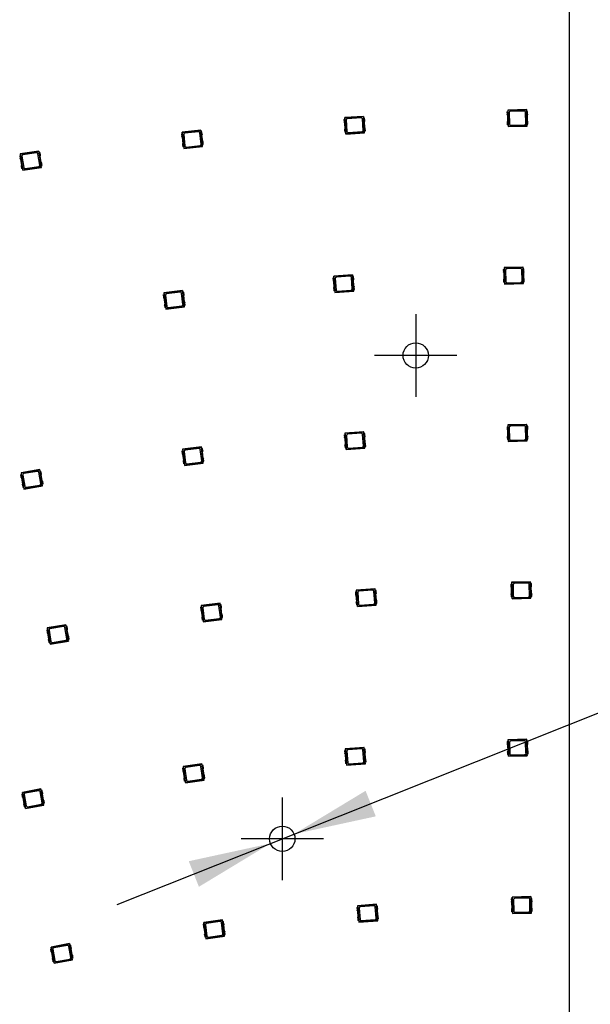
# Model space of a CAD drawing. Header units: millimetres. Extents: x 7 to 819, y 15 to 587.
# Tile 47 of 59: x 418 to 467, y 413 to 496. Entities that reach past the tile are written whole.
import ezdxf
from ezdxf.enums import TextEntityAlignment as Align
from ezdxf.lldxf.tags import DXFTag

# ---------------------------------------------------------------- set-up
doc = ezdxf.new("R2010")
doc.units = ezdxf.units.MM
doc.layers.add('Default', color=7, linetype='Continuous')
doc.layers.add('RDLED_1-4_802MM_', color=7, linetype='Continuous')
doc.styles.add('SEACAD_Arial', font='arial.ttf')
doc.styles.add('SEACAD_Solid_Edge_ANSI1_Symbols', font='semeca1.ttf')
tags = doc.linetypes.add('CENTER2', pattern=[28.575, 19.05, -3.175, 3.175, -3.175]).pattern_tags.tags
tags[10:11] = [DXFTag(74, 4), DXFTag(75, 0), DXFTag(340, '0'), DXFTag(46, 0.0), DXFTag(50, 0.0), DXFTag(44, 0.0), DXFTag(45, 0.0)]
tags[8:9] = [DXFTag(74, 4), DXFTag(75, 0), DXFTag(340, '0'), DXFTag(46, 0.0), DXFTag(50, 0.0), DXFTag(44, 0.0), DXFTag(45, 0.0)]
tags[6:7] = [DXFTag(74, 4), DXFTag(75, 0), DXFTag(340, '0'), DXFTag(46, 0.0), DXFTag(50, 0.0), DXFTag(44, 0.0), DXFTag(45, 0.0)]
tags[4:5] = [DXFTag(74, 4), DXFTag(75, 0), DXFTag(340, '0'), DXFTag(46, 0.0), DXFTag(50, 0.0), DXFTag(44, 0.0), DXFTag(45, 0.0)]
doc.dimstyles.new('ISO', dxfattribs={"dimtxt": 7, "dimasz": 7, "dimexe": 3.5, "dimexo": 0, "dimgap": 1.75, "dimtad": 1, "dimlfac": 2, "dimtxsty": 'SEACAD_Arial', "dimblk1": '_SE_FILLED', "dimblk2": '_SE_FILLED', "dimsah": 1, "dimcen": 3.5, "dimadec": 0, "dimazin": 0, "dimtfac": 0.5, "dimtdec": 3, "dimtmove": 1, "dimatfit": 3, "dimfxl": 1, "dimtolj": 1, "dimarcsym": 0})

# ---------------------------------------------------------------- blocks, each defined once
blk = doc.blocks.new('SEANNOT_GROUP50')
at = {"layer": 'Default', "color": 7, "linetype": 'CENTER2'}
for p, q in [((440.559, 430.065), (440.559, 423.065)), ((444.059, 426.565), (437.059, 426.565))]:
    blk.add_line(p, q, dxfattribs=at)
blk = doc.blocks.new('SEANNOT_GROUP51')
at = {"layer": 'Default', "color": 7, "linetype": 'CENTER2'}
for p, q in [((451.879, 471.066), (451.879, 464.066)), ((455.379, 467.566), (448.379, 467.566))]:
    blk.add_line(p, q, dxfattribs=at)
blk = doc.blocks.new('SE')
at = {"layer": 'RDLED_1-4_802MM_', "color": 7, "linetype": 'Continuous'}
for p, q in [((464.918, 377.69), (464.924, 544.705)), ((447.455, 487.846), (445.858, 487.741)), ((445.876, 487.725), (447.439, 487.828)), ((447.455, 487.846), (447.439, 487.828)), ((447.439, 487.828), (447.518, 486.622)), ((447.465, 487.691), (447.455, 487.846)), ((459.624, 488.224), (459.706, 488.226)), ((459.624, 488.224), (459.629, 488.015)), ((459.655, 487.95), (459.667, 487.409)), ((461.295, 488.415), (459.696, 488.38)), ((459.713, 488.364), (459.696, 488.38)), ((459.696, 488.38), (459.699, 488.225)), ((459.706, 488.226), (459.729, 487.136)), ((459.713, 488.364), (461.279, 488.398)), ((459.743, 486.998), (459.713, 488.364)), ((459.813, 488.17), (459.834, 487.196)), ((461.085, 488.298), (459.911, 488.273)), ((461.209, 487.226), (461.188, 488.2)), ((461.295, 488.415), (461.279, 488.398)), ((461.279, 488.398), (461.305, 487.19)), ((461.374, 488.262), (461.292, 488.26)), ((461.316, 487.171), (461.292, 488.26)), ((461.299, 488.26), (461.295, 488.415)), ((461.366, 487.446), (461.355, 487.987)), ((461.378, 488.054), (461.374, 488.262)), ((445.793, 487.582), (445.875, 487.587)), ((445.793, 487.582), (445.807, 487.374)), ((445.836, 487.309), (445.872, 486.77)), ((445.876, 487.725), (445.858, 487.741)), ((445.858, 487.741), (445.868, 487.587)), ((445.875, 487.587), (445.946, 486.499)), ((445.965, 486.362), (445.876, 487.725)), ((445.984, 487.537), (446.048, 486.564)), ((447.25, 487.72), (446.077, 487.643)), ((447.42, 486.654), (447.356, 487.627)), ((447.54, 487.696), (447.458, 487.691)), ((447.529, 486.603), (447.458, 487.691)), ((447.568, 486.881), (447.533, 487.42)), ((447.553, 487.488), (447.54, 487.696)), ((459.643, 487.343), (459.648, 487.134)), ((459.729, 487.136), (459.648, 487.134)), ((459.723, 487.136), (459.726, 486.981)), ((459.726, 486.981), (461.326, 487.016)), ((459.743, 486.998), (459.726, 486.981)), ((461.151, 487.029), (459.743, 486.998)), ((459.936, 487.098), (461.111, 487.124)), ((461.305, 487.19), (461.151, 487.029)), ((461.173, 487.024), (461.151, 487.029)), ((461.311, 487.168), (461.173, 487.024)), ((461.173, 487.024), (461.314, 487.027)), ((461.305, 487.19), (461.311, 487.168)), ((461.314, 487.027), (461.311, 487.168)), ((461.314, 487.027), (461.326, 487.016)), ((461.316, 487.171), (461.397, 487.172)), ((461.326, 487.016), (461.323, 487.171)), ((461.397, 487.172), (461.393, 487.381)), ((432.004, 486.337), (432.085, 486.346)), ((432.004, 486.337), (432.027, 486.129)), ((433.652, 486.673), (432.062, 486.499)), ((432.08, 486.484), (432.062, 486.499)), ((432.062, 486.499), (432.078, 486.345)), ((432.08, 486.484), (433.637, 486.654)), ((432.229, 485.126), (432.08, 486.484)), ((432.085, 486.346), (432.204, 485.262)), ((432.196, 486.3), (432.303, 485.331)), ((433.453, 486.538), (432.285, 486.41)), ((433.669, 485.48), (433.563, 486.45)), ((433.652, 486.673), (433.637, 486.654)), ((433.637, 486.654), (433.768, 485.453)), ((433.669, 486.519), (433.652, 486.673)), ((433.743, 486.527), (433.662, 486.518)), ((433.781, 485.435), (433.662, 486.518)), ((433.766, 486.32), (433.743, 486.527)), ((433.807, 485.714), (433.748, 486.251)), ((445.851, 486.702), (445.865, 486.494)), ((445.946, 486.499), (445.865, 486.494)), ((445.939, 486.499), (445.95, 486.344)), ((445.95, 486.344), (447.546, 486.449)), ((445.965, 486.362), (445.95, 486.344)), ((447.371, 486.455), (445.965, 486.362)), ((446.154, 486.47), (447.327, 486.547)), ((447.518, 486.622), (447.371, 486.455)), ((447.393, 486.451), (447.371, 486.455)), ((447.524, 486.6), (447.393, 486.451)), ((447.393, 486.451), (447.534, 486.46)), ((447.518, 486.622), (447.524, 486.6)), ((447.534, 486.46), (447.524, 486.6)), ((447.529, 486.603), (447.611, 486.608)), ((447.534, 486.46), (447.546, 486.449)), ((447.546, 486.449), (447.536, 486.604)), ((447.611, 486.608), (447.597, 486.817)), ((432.059, 486.066), (432.117, 485.529)), ((432.1, 485.46), (432.122, 485.253)), ((432.204, 485.262), (432.122, 485.253)), ((432.197, 485.261), (432.214, 485.107)), ((432.214, 485.107), (433.804, 485.281)), ((433.629, 485.279), (432.229, 485.126)), ((432.413, 485.242), (433.581, 485.37)), ((433.768, 485.453), (433.629, 485.279)), ((433.652, 485.277), (433.629, 485.279)), ((433.776, 485.432), (433.652, 485.277)), ((433.652, 485.277), (433.791, 485.292)), ((433.768, 485.453), (433.776, 485.432)), ((433.791, 485.292), (433.776, 485.432)), ((433.781, 485.435), (433.862, 485.444)), ((433.804, 485.281), (433.788, 485.436)), ((433.791, 485.292), (433.804, 485.281)), ((433.862, 485.444), (433.839, 485.651)), ((418.282, 484.491), (418.362, 484.504)), ((418.282, 484.491), (418.314, 484.285)), ((419.914, 484.899), (418.332, 484.656)), ((418.352, 484.642), (418.332, 484.656)), ((418.332, 484.656), (418.356, 484.503)), ((418.352, 484.642), (419.899, 484.88)), ((418.56, 483.292), (418.352, 484.642)), ((418.362, 484.504), (418.528, 483.427)), ((418.476, 484.463), (418.624, 483.499)), ((419.721, 484.756), (418.559, 484.577)), ((419.983, 483.709), (419.835, 484.672)), ((419.914, 484.899), (419.899, 484.88)), ((419.899, 484.88), (420.083, 483.686)), ((419.937, 484.746), (419.914, 484.899)), ((420.011, 484.758), (419.931, 484.745)), ((420.097, 483.668), (419.931, 484.745)), ((420.043, 484.552), (420.011, 484.758)), ((420.111, 483.948), (420.028, 484.482)), ((432.229, 485.126), (432.214, 485.107)), ((418.348, 484.224), (418.431, 483.689)), ((418.416, 483.62), (418.448, 483.414)), ((418.738, 483.416), (419.9, 483.595)), ((420.083, 483.686), (419.952, 483.506)), ((420.092, 483.664), (419.974, 483.504)), ((420.083, 483.686), (420.092, 483.664)), ((420.113, 483.526), (420.092, 483.664)), ((420.097, 483.668), (420.177, 483.68)), ((420.127, 483.516), (420.103, 483.669)), ((420.177, 483.68), (420.146, 483.886)), ((418.528, 483.427), (418.448, 483.414)), ((418.522, 483.426), (418.545, 483.272)), ((418.545, 483.272), (420.127, 483.516)), ((418.56, 483.292), (418.545, 483.272)), ((419.952, 483.506), (418.56, 483.292)), ((419.974, 483.504), (419.952, 483.506)), ((419.974, 483.504), (420.113, 483.526)), ((420.113, 483.526), (420.127, 483.516)), ((446.522, 474.405), (444.926, 474.291)), ((446.522, 474.405), (446.506, 474.387)), ((446.533, 474.251), (446.522, 474.405)), ((459.313, 474.861), (459.394, 474.863)), ((459.313, 474.861), (459.318, 474.653)), ((459.344, 474.587), (459.357, 474.047)), ((460.983, 475.056), (459.384, 475.018)), ((459.401, 475.002), (459.384, 475.018)), ((459.384, 475.018), (459.388, 474.863)), ((459.394, 474.863), (459.42, 473.774)), ((459.401, 475.002), (460.967, 475.039)), ((459.434, 473.636), (459.401, 475.002)), ((459.501, 474.808), (459.525, 473.834)), ((460.774, 474.939), (459.599, 474.911)), ((460.899, 473.866), (460.876, 474.841)), ((460.983, 475.056), (460.967, 475.039)), ((460.967, 475.039), (460.996, 473.831)), ((461.062, 474.903), (460.981, 474.901)), ((461.006, 473.811), (460.981, 474.901)), ((460.987, 474.901), (460.983, 475.056)), ((461.056, 474.087), (461.044, 474.628)), ((461.067, 474.695), (461.062, 474.903)), ((444.862, 474.131), (444.944, 474.137)), ((444.862, 474.131), (444.877, 473.923)), ((444.907, 473.859), (444.945, 473.32)), ((444.944, 474.276), (444.926, 474.291)), ((444.926, 474.291), (444.937, 474.137)), ((444.944, 474.276), (446.506, 474.387)), ((445.042, 472.913), (444.944, 474.276)), ((444.944, 474.137), (445.021, 473.05)), ((445.053, 474.087), (445.123, 473.115)), ((446.318, 474.278), (445.146, 474.194)), ((446.494, 473.213), (446.425, 474.185)), ((446.506, 474.387), (446.592, 473.182)), ((446.608, 474.256), (446.526, 474.25)), ((446.604, 473.163), (446.526, 474.25)), ((446.641, 473.441), (446.602, 473.98)), ((446.623, 474.048), (446.608, 474.256)), ((459.334, 473.98), (459.339, 473.772)), ((459.42, 473.774), (459.339, 473.772)), ((459.413, 473.774), (459.417, 473.619)), ((459.417, 473.619), (461.017, 473.657)), ((459.434, 473.636), (459.417, 473.619)), ((460.842, 473.67), (459.434, 473.636)), ((459.627, 473.736), (460.802, 473.764)), ((460.996, 473.831), (460.842, 473.67)), ((460.864, 473.665), (460.842, 473.67)), ((461.001, 473.809), (460.864, 473.665)), ((460.864, 473.665), (461.005, 473.668)), ((460.996, 473.831), (461.001, 473.809)), ((461.005, 473.668), (461.001, 473.809)), ((461.005, 473.668), (461.017, 473.657)), ((461.006, 473.811), (461.088, 473.813)), ((461.017, 473.657), (461.013, 473.812)), ((461.088, 473.813), (461.083, 474.022)), ((430.463, 472.714), (430.544, 472.724)), ((432.108, 473.067), (430.519, 472.877)), ((430.538, 472.862), (430.519, 472.877)), ((430.519, 472.877), (430.537, 472.723)), ((430.538, 472.862), (432.093, 473.048)), ((430.7, 471.506), (430.538, 472.862)), ((430.544, 472.724), (430.673, 471.642)), ((431.91, 472.93), (430.743, 472.791)), ((432.137, 471.875), (432.021, 472.843)), ((432.108, 473.067), (432.093, 473.048)), ((432.093, 473.048), (432.236, 471.848)), ((432.126, 472.913), (432.108, 473.067)), ((432.201, 472.922), (432.12, 472.913)), ((432.249, 471.83), (432.12, 472.913)), ((432.225, 472.715), (432.201, 472.922)), ((444.925, 473.252), (444.94, 473.044)), ((445.021, 473.05), (444.94, 473.044)), ((445.015, 473.049), (445.026, 472.895)), ((445.026, 472.895), (446.622, 473.009)), ((445.042, 472.913), (445.026, 472.895)), ((446.446, 473.014), (445.042, 472.913)), ((445.23, 473.022), (446.402, 473.106)), ((446.592, 473.182), (446.446, 473.014)), ((446.469, 473.01), (446.446, 473.014)), ((446.599, 473.16), (446.469, 473.01)), ((446.469, 473.01), (446.609, 473.02)), ((446.592, 473.182), (446.599, 473.16)), ((446.609, 473.02), (446.599, 473.16)), ((446.604, 473.163), (446.685, 473.169)), ((446.609, 473.02), (446.622, 473.009)), ((446.622, 473.009), (446.611, 473.164)), ((446.685, 473.169), (446.671, 473.377)), ((430.463, 472.714), (430.488, 472.507)), ((430.52, 472.445), (430.585, 471.908)), ((430.656, 472.68), (430.772, 471.712)), ((432.273, 472.11), (432.208, 472.647)), ((432.33, 471.84), (432.305, 472.047)), ((430.568, 471.839), (430.592, 471.632)), ((430.673, 471.642), (430.592, 471.632)), ((430.667, 471.641), (430.685, 471.487)), ((430.685, 471.487), (432.274, 471.677)), ((430.7, 471.506), (430.685, 471.487)), ((432.099, 471.673), (430.7, 471.506)), ((430.883, 471.624), (432.05, 471.764)), ((432.236, 471.848), (432.099, 471.673)), ((432.121, 471.671), (432.099, 471.673)), ((432.244, 471.827), (432.121, 471.671)), ((432.121, 471.671), (432.261, 471.687)), ((432.236, 471.848), (432.244, 471.827)), ((432.261, 471.687), (432.244, 471.827)), ((432.249, 471.83), (432.33, 471.84)), ((432.274, 471.677), (432.255, 471.831)), ((432.261, 471.687), (432.274, 471.677)), ((447.474, 461.089), (445.878, 460.975)), ((445.897, 460.96), (447.458, 461.071)), ((447.474, 461.089), (447.458, 461.071)), ((447.458, 461.071), (447.545, 459.866)), ((447.485, 460.935), (447.474, 461.089)), ((459.63, 461.515), (459.712, 461.517)), ((459.63, 461.515), (459.635, 461.307)), ((459.662, 461.241), (459.675, 460.701)), ((461.301, 461.71), (459.702, 461.672)), ((459.719, 461.655), (459.702, 461.672)), ((459.702, 461.672), (459.705, 461.517)), ((459.712, 461.517), (459.738, 460.427)), ((459.719, 461.655), (461.284, 461.693)), ((459.751, 460.29), (459.719, 461.655)), ((459.819, 461.462), (459.842, 460.487)), ((461.091, 461.593), (459.917, 461.565)), ((461.217, 460.52), (461.194, 461.495)), ((461.301, 461.71), (461.284, 461.693)), ((461.284, 461.693), (461.313, 460.484)), ((461.38, 461.557), (461.298, 461.555)), ((461.324, 460.465), (461.298, 461.555)), ((461.305, 461.555), (461.301, 461.71)), ((461.374, 460.741), (461.361, 461.282)), ((461.385, 461.348), (461.38, 461.557)), ((445.815, 460.815), (445.896, 460.821)), ((445.815, 460.815), (445.829, 460.607)), ((445.859, 460.543), (445.898, 460.004)), ((445.897, 460.96), (445.878, 460.975)), ((445.878, 460.975), (445.889, 460.821)), ((445.896, 460.821), (445.974, 459.734)), ((445.994, 459.597), (445.897, 460.96)), ((446.006, 460.771), (446.075, 459.799)), ((447.27, 460.962), (446.098, 460.878)), ((447.447, 459.897), (447.377, 460.869)), ((447.56, 460.94), (447.479, 460.934)), ((447.557, 459.847), (447.479, 460.934)), ((447.593, 460.125), (447.555, 460.664)), ((447.575, 460.732), (447.56, 460.94)), ((459.651, 460.634), (459.656, 460.426)), ((459.738, 460.427), (459.656, 460.426)), ((459.731, 460.427), (459.735, 460.272)), ((459.735, 460.272), (461.334, 460.31)), ((459.751, 460.29), (459.735, 460.272)), ((461.16, 460.323), (459.751, 460.29)), ((459.945, 460.39), (461.119, 460.418)), ((461.313, 460.484), (461.16, 460.323)), ((461.182, 460.319), (461.16, 460.323)), ((461.319, 460.462), (461.182, 460.319)), ((461.182, 460.319), (461.322, 460.322)), ((461.313, 460.484), (461.319, 460.462)), ((461.322, 460.322), (461.319, 460.462)), ((461.322, 460.322), (461.334, 460.31)), ((461.324, 460.465), (461.406, 460.467)), ((461.334, 460.31), (461.331, 460.465)), ((461.406, 460.467), (461.401, 460.676)), ((432.048, 459.459), (432.129, 459.469)), ((432.048, 459.459), (432.073, 459.252)), ((433.693, 459.812), (432.104, 459.622)), ((432.123, 459.607), (432.104, 459.622)), ((432.104, 459.622), (432.122, 459.468)), ((432.123, 459.607), (433.678, 459.793)), ((432.285, 458.251), (432.123, 459.607)), ((432.129, 459.469), (432.258, 458.386)), ((432.241, 459.424), (432.357, 458.456)), ((433.495, 459.675), (432.328, 459.535)), ((433.722, 458.619), (433.606, 459.587)), ((433.693, 459.812), (433.678, 459.793)), ((433.678, 459.793), (433.821, 458.593)), ((433.711, 459.658), (433.693, 459.812)), ((433.785, 459.667), (433.704, 459.657)), ((433.834, 458.575), (433.704, 459.657)), ((433.81, 459.46), (433.785, 459.667)), ((433.857, 458.854), (433.793, 459.391)), ((445.877, 459.936), (445.892, 459.728)), ((445.974, 459.734), (445.892, 459.728)), ((445.967, 459.733), (445.978, 459.579)), ((445.978, 459.579), (447.574, 459.693)), ((445.994, 459.597), (445.978, 459.579)), ((447.399, 459.698), (445.994, 459.597)), ((446.182, 459.706), (447.354, 459.79)), ((447.545, 459.866), (447.399, 459.698)), ((447.421, 459.694), (447.399, 459.698)), ((447.551, 459.844), (447.421, 459.694)), ((447.421, 459.694), (447.562, 459.704)), ((447.545, 459.866), (447.551, 459.844)), ((447.562, 459.704), (447.551, 459.844)), ((447.557, 459.847), (447.638, 459.853)), ((447.562, 459.704), (447.574, 459.693)), ((447.574, 459.693), (447.563, 459.848)), ((447.638, 459.853), (447.623, 460.061)), ((432.105, 459.189), (432.169, 458.652)), ((432.152, 458.584), (432.177, 458.377)), ((433.821, 458.593), (433.683, 458.418)), ((433.829, 458.571), (433.706, 458.415)), ((433.821, 458.593), (433.829, 458.571)), ((433.846, 458.432), (433.829, 458.571)), ((433.834, 458.575), (433.915, 458.584)), ((433.859, 458.422), (433.84, 458.575)), ((433.915, 458.584), (433.89, 458.791)), ((419.987, 457.88), (418.41, 457.614)), ((418.429, 457.6), (419.973, 457.86)), ((419.796, 457.733), (418.638, 457.539)), ((419.987, 457.88), (419.973, 457.86)), ((419.973, 457.86), (420.174, 456.668)), ((420.013, 457.727), (419.987, 457.88)), ((420.087, 457.739), (420.007, 457.726)), ((420.187, 456.651), (420.007, 457.726)), ((420.122, 457.533), (420.087, 457.739)), ((432.258, 458.386), (432.177, 458.377)), ((432.252, 458.386), (432.27, 458.232)), ((432.27, 458.232), (433.859, 458.422)), ((432.285, 458.251), (432.27, 458.232)), ((433.683, 458.418), (432.285, 458.251)), ((432.468, 458.369), (433.634, 458.508)), ((433.706, 458.415), (433.683, 458.418)), ((433.706, 458.415), (433.846, 458.432)), ((433.846, 458.432), (433.859, 458.422)), ((418.361, 457.449), (418.442, 457.462)), ((418.361, 457.449), (418.396, 457.243)), ((418.429, 457.6), (418.41, 457.614)), ((418.41, 457.614), (418.435, 457.461)), ((418.656, 456.253), (418.429, 457.6)), ((418.431, 457.182), (418.521, 456.649)), ((418.442, 457.462), (418.622, 456.388)), ((418.556, 457.423), (418.717, 456.462)), ((420.073, 456.69), (419.912, 457.651)), ((420.198, 456.931), (420.108, 457.464)), ((420.268, 456.664), (420.233, 456.87)), ((418.507, 456.58), (418.542, 456.374)), ((418.622, 456.388), (418.542, 456.374)), ((418.616, 456.386), (418.642, 456.234)), ((418.642, 456.234), (420.22, 456.499)), ((418.656, 456.253), (418.642, 456.234)), ((420.045, 456.487), (418.656, 456.253)), ((418.833, 456.38), (419.991, 456.575)), ((420.174, 456.668), (420.045, 456.487)), ((420.067, 456.485), (420.045, 456.487)), ((420.183, 456.647), (420.067, 456.485)), ((420.067, 456.485), (420.206, 456.509)), ((420.174, 456.668), (420.183, 456.647)), ((420.206, 456.509), (420.183, 456.647)), ((420.187, 456.651), (420.268, 456.664)), ((420.22, 456.499), (420.194, 456.652)), ((420.206, 456.509), (420.22, 456.499)), ((448.427, 447.773), (446.831, 447.659)), ((446.849, 447.644), (448.411, 447.755)), ((448.427, 447.773), (448.411, 447.755)), ((448.411, 447.755), (448.497, 446.55)), ((448.438, 447.619), (448.427, 447.773)), ((459.948, 448.169), (460.029, 448.171)), ((459.948, 448.169), (459.953, 447.961)), ((459.98, 447.895), (459.992, 447.354)), ((461.619, 448.364), (460.019, 448.326)), ((460.037, 448.309), (460.019, 448.326)), ((460.019, 448.326), (460.023, 448.171)), ((460.029, 448.171), (460.055, 447.081)), ((460.037, 448.309), (461.602, 448.346)), ((460.069, 446.944), (460.037, 448.309)), ((460.137, 448.116), (460.16, 447.141)), ((461.409, 448.246), (460.234, 448.218)), ((461.535, 447.174), (461.511, 448.149)), ((461.619, 448.364), (461.602, 448.346)), ((461.602, 448.346), (461.631, 447.138)), ((461.697, 448.211), (461.616, 448.209)), ((461.642, 447.119), (461.616, 448.209)), ((461.622, 448.209), (461.619, 448.364)), ((461.692, 447.395), (461.679, 447.935)), ((461.702, 448.002), (461.697, 448.211)), ((446.767, 447.499), (446.848, 447.505)), ((446.767, 447.499), (446.782, 447.291)), ((446.811, 447.227), (446.85, 446.688)), ((446.849, 447.644), (446.831, 447.659)), ((446.831, 447.659), (446.842, 447.505)), ((446.848, 447.505), (446.926, 446.418)), ((446.946, 446.281), (446.849, 447.644)), ((446.958, 447.455), (447.028, 446.483)), ((448.223, 447.646), (447.051, 447.562)), ((448.399, 446.581), (448.33, 447.553)), ((448.512, 447.624), (448.431, 447.618)), ((448.509, 446.531), (448.431, 447.618)), ((448.546, 446.809), (448.507, 447.348)), ((448.527, 447.416), (448.512, 447.624)), ((459.969, 447.288), (459.974, 447.079)), ((460.055, 447.081), (459.974, 447.079)), ((460.049, 447.081), (460.053, 446.926)), ((460.053, 446.926), (461.652, 446.964)), ((460.069, 446.944), (460.053, 446.926)), ((461.477, 446.977), (460.069, 446.944)), ((460.262, 447.044), (461.437, 447.072)), ((461.631, 447.138), (461.477, 446.977)), ((461.5, 446.972), (461.477, 446.977)), ((461.637, 447.116), (461.5, 446.972)), ((461.5, 446.972), (461.64, 446.976)), ((461.631, 447.138), (461.637, 447.116)), ((461.64, 446.976), (461.637, 447.116)), ((461.64, 446.976), (461.652, 446.964)), ((461.642, 447.119), (461.723, 447.121)), ((461.652, 446.964), (461.648, 447.119)), ((461.723, 447.121), (461.718, 447.329)), ((433.633, 446.203), (433.714, 446.213)), ((433.633, 446.203), (433.657, 445.996)), ((435.277, 446.556), (433.689, 446.366)), ((433.708, 446.351), (433.689, 446.366)), ((433.689, 446.366), (433.707, 446.212)), ((433.708, 446.351), (435.263, 446.537)), ((433.87, 444.995), (433.708, 446.351)), ((433.714, 446.213), (433.843, 445.131)), ((433.826, 446.168), (433.941, 445.2)), ((435.08, 446.419), (433.913, 446.28)), ((435.307, 445.364), (435.191, 446.332)), ((435.277, 446.556), (435.263, 446.537)), ((435.263, 446.537), (435.406, 445.337)), ((435.296, 446.402), (435.277, 446.556)), ((435.37, 446.411), (435.289, 446.401)), ((435.419, 445.319), (435.289, 446.401)), ((435.395, 446.204), (435.37, 446.411)), ((435.442, 445.599), (435.378, 446.135)), ((446.83, 446.62), (446.845, 446.412)), ((446.926, 446.418), (446.845, 446.412)), ((446.92, 446.417), (446.931, 446.263)), ((446.931, 446.263), (448.527, 446.377)), ((446.946, 446.281), (446.931, 446.263)), ((448.351, 446.382), (446.946, 446.281)), ((447.135, 446.39), (448.307, 446.474)), ((448.497, 446.55), (448.351, 446.382)), ((448.374, 446.378), (448.351, 446.382)), ((448.504, 446.528), (448.374, 446.378)), ((448.374, 446.378), (448.514, 446.388)), ((448.497, 446.55), (448.504, 446.528)), ((448.514, 446.388), (448.504, 446.528)), ((448.509, 446.531), (448.59, 446.537)), ((448.514, 446.388), (448.527, 446.377)), ((448.527, 446.377), (448.515, 446.532)), ((448.59, 446.537), (448.575, 446.745)), ((433.69, 445.934), (433.754, 445.397)), ((433.737, 445.328), (433.762, 445.121)), ((433.855, 444.976), (435.444, 445.166)), ((435.268, 445.162), (433.87, 444.995)), ((434.053, 445.113), (435.219, 445.252)), ((435.406, 445.337), (435.268, 445.162)), ((435.291, 445.16), (435.268, 445.162)), ((435.414, 445.316), (435.291, 445.16)), ((435.291, 445.16), (435.431, 445.176)), ((435.406, 445.337), (435.414, 445.316)), ((435.431, 445.176), (435.414, 445.316)), ((435.419, 445.319), (435.5, 445.329)), ((435.444, 445.166), (435.425, 445.32)), ((435.431, 445.176), (435.444, 445.166)), ((435.5, 445.329), (435.475, 445.536)), ((422.201, 444.714), (420.623, 444.449)), ((420.643, 444.435), (420.623, 444.449)), ((420.623, 444.449), (420.649, 444.296)), ((420.643, 444.435), (422.187, 444.695)), ((420.869, 443.088), (420.643, 444.435)), ((422.01, 444.568), (420.852, 444.373)), ((422.287, 443.525), (422.125, 444.486)), ((422.201, 444.714), (422.187, 444.695)), ((422.187, 444.695), (422.388, 443.503)), ((422.227, 444.562), (422.201, 444.714)), ((422.301, 444.574), (422.22, 444.56)), ((422.401, 443.486), (422.22, 444.56)), ((422.335, 444.368), (422.301, 444.574)), ((433.843, 445.131), (433.762, 445.121)), ((433.837, 445.13), (433.855, 444.976)), ((433.87, 444.995), (433.855, 444.976)), ((420.575, 444.284), (420.656, 444.297)), ((420.575, 444.284), (420.61, 444.078)), ((420.645, 444.017), (420.735, 443.484)), ((420.656, 444.297), (420.836, 443.222)), ((420.77, 444.258), (420.931, 443.297)), ((422.388, 443.503), (422.258, 443.322)), ((422.411, 443.766), (422.322, 444.299)), ((422.388, 443.503), (422.396, 443.482)), ((422.401, 443.486), (422.482, 443.499)), ((422.482, 443.499), (422.447, 443.705)), ((420.721, 443.414), (420.756, 443.209)), ((420.836, 443.222), (420.756, 443.209)), ((420.83, 443.221), (420.856, 443.068)), ((420.856, 443.068), (422.433, 443.334)), ((420.869, 443.088), (420.856, 443.068)), ((422.258, 443.322), (420.869, 443.088)), ((421.046, 443.215), (422.205, 443.409)), ((422.281, 443.32), (422.258, 443.322)), ((422.396, 443.482), (422.281, 443.32)), ((422.281, 443.32), (422.42, 443.343)), ((422.42, 443.343), (422.396, 443.482)), ((422.433, 443.334), (422.408, 443.487)), ((422.42, 443.343), (422.433, 443.334)), ((447.498, 434.322), (445.903, 434.196)), ((445.922, 434.181), (447.483, 434.304)), ((447.498, 434.322), (447.483, 434.304)), ((447.483, 434.304), (447.578, 433.099)), ((447.511, 434.167), (447.498, 434.322)), ((459.638, 434.805), (459.719, 434.807)), ((459.638, 434.805), (459.643, 434.596)), ((459.67, 434.531), (459.684, 433.991)), ((461.308, 435.004), (459.709, 434.962)), ((459.726, 434.945), (459.709, 434.962)), ((459.709, 434.962), (459.713, 434.807)), ((459.719, 434.807), (459.748, 433.717)), ((459.726, 434.945), (461.292, 434.986)), ((459.762, 433.58), (459.726, 434.945)), ((459.827, 434.752), (459.852, 433.778)), ((461.099, 434.886), (459.924, 434.855)), ((461.227, 433.814), (461.201, 434.788)), ((461.308, 435.004), (461.292, 434.986)), ((461.292, 434.986), (461.323, 433.778)), ((461.387, 434.851), (461.306, 434.849)), ((461.334, 433.759), (461.306, 434.849)), ((461.312, 434.849), (461.308, 435.004)), ((461.384, 434.035), (461.369, 434.576)), ((461.393, 434.642), (461.387, 434.851)), ((445.841, 434.036), (445.922, 434.042)), ((445.841, 434.036), (445.857, 433.828)), ((445.887, 433.764), (445.93, 433.225)), ((445.922, 434.181), (445.903, 434.196)), ((445.903, 434.196), (445.915, 434.042)), ((446.029, 432.819), (445.922, 434.181)), ((445.922, 434.042), (446.008, 432.956)), ((446.032, 433.993), (446.109, 433.021)), ((447.295, 434.193), (446.124, 434.101)), ((447.479, 433.129), (447.403, 434.101)), ((447.585, 434.173), (447.504, 434.167)), ((447.59, 433.08), (447.504, 434.167)), ((447.624, 433.358), (447.582, 433.897)), ((447.602, 433.965), (447.585, 434.173)), ((459.661, 433.924), (459.666, 433.715)), ((459.748, 433.717), (459.666, 433.715)), ((459.741, 433.717), (459.745, 433.562)), ((459.745, 433.562), (461.345, 433.604)), ((459.762, 433.58), (459.745, 433.562)), ((461.17, 433.617), (459.762, 433.58)), ((459.955, 433.68), (461.13, 433.711)), ((461.323, 433.778), (461.17, 433.617)), ((461.192, 433.612), (461.17, 433.617)), ((461.329, 433.756), (461.192, 433.612)), ((461.192, 433.612), (461.333, 433.616)), ((461.323, 433.778), (461.329, 433.756)), ((461.333, 433.616), (461.329, 433.756)), ((461.333, 433.616), (461.345, 433.604)), ((461.334, 433.759), (461.416, 433.761)), ((461.345, 433.604), (461.341, 433.759)), ((461.416, 433.761), (461.41, 433.97)), ((433.743, 432.918), (432.157, 432.709)), ((432.176, 432.695), (432.157, 432.709)), ((432.157, 432.709), (432.177, 432.556)), ((432.176, 432.695), (433.729, 432.899)), ((432.354, 431.34), (432.176, 432.695)), ((433.547, 432.779), (432.382, 432.625)), ((433.787, 431.726), (433.659, 432.693)), ((433.743, 432.918), (433.729, 432.899)), ((433.729, 432.899), (433.886, 431.701)), ((433.763, 432.764), (433.743, 432.918)), ((433.838, 432.774), (433.757, 432.764)), ((433.899, 431.683), (433.757, 432.764)), ((433.865, 432.568), (433.838, 432.774)), ((445.91, 433.157), (445.926, 432.949)), ((446.008, 432.956), (445.926, 432.949)), ((446.001, 432.955), (446.013, 432.801)), ((446.013, 432.801), (447.608, 432.926)), ((446.029, 432.819), (446.013, 432.801)), ((447.433, 432.929), (446.029, 432.819)), ((446.216, 432.929), (447.388, 433.022)), ((447.578, 433.099), (447.433, 432.929)), ((447.456, 432.926), (447.433, 432.929)), ((447.585, 433.077), (447.456, 432.926)), ((447.456, 432.926), (447.596, 432.937)), ((447.578, 433.099), (447.585, 433.077)), ((447.596, 432.937), (447.585, 433.077)), ((447.59, 433.08), (447.671, 433.087)), ((447.608, 432.926), (447.596, 433.081)), ((447.596, 432.937), (447.608, 432.926)), ((447.671, 433.087), (447.654, 433.294)), ((432.103, 432.546), (432.184, 432.556)), ((432.103, 432.546), (432.13, 432.339)), ((432.163, 432.277), (432.234, 431.741)), ((432.184, 432.556), (432.326, 431.476)), ((432.296, 432.513), (432.423, 431.547)), ((433.919, 431.963), (433.849, 432.499)), ((433.98, 431.694), (433.953, 431.9)), ((432.218, 431.672), (432.245, 431.465)), ((432.326, 431.476), (432.245, 431.465)), ((432.319, 431.475), (432.34, 431.321)), ((432.34, 431.321), (433.926, 431.53)), ((432.354, 431.34), (432.34, 431.321)), ((433.751, 431.524), (432.354, 431.34)), ((432.536, 431.461), (433.701, 431.614)), ((433.886, 431.701), (433.751, 431.524)), ((433.773, 431.522), (433.751, 431.524)), ((433.894, 431.68), (433.773, 431.522)), ((433.773, 431.522), (433.913, 431.54)), ((433.886, 431.701), (433.894, 431.68)), ((433.913, 431.54), (433.894, 431.68)), ((433.899, 431.683), (433.98, 431.694)), ((433.926, 431.53), (433.906, 431.684)), ((433.913, 431.54), (433.926, 431.53)), ((418.462, 430.339), (418.542, 430.354)), ((418.462, 430.339), (418.5, 430.134)), ((420.08, 430.796), (418.507, 430.505)), ((418.527, 430.491), (418.507, 430.505)), ((418.507, 430.505), (418.535, 430.352)), ((418.527, 430.491), (420.067, 430.777)), ((418.776, 429.148), (418.527, 430.491)), ((418.542, 430.354), (418.74, 429.282)), ((418.656, 430.316), (418.834, 429.358)), ((419.892, 430.647), (418.736, 430.433)), ((420.186, 429.608), (420.008, 430.567)), ((420.08, 430.796), (420.067, 430.777)), ((420.067, 430.777), (420.287, 429.588)), ((420.109, 430.644), (420.08, 430.796)), ((420.182, 430.658), (420.102, 430.643)), ((420.301, 429.571), (420.102, 430.643)), ((420.22, 430.453), (420.182, 430.658)), ((420.306, 429.851), (420.208, 430.383)), ((418.536, 430.073), (418.635, 429.542)), ((418.622, 429.472), (418.66, 429.267)), ((418.762, 429.128), (420.335, 429.42)), ((420.161, 429.405), (418.776, 429.148)), ((418.951, 429.278), (420.106, 429.492)), ((420.287, 429.588), (420.161, 429.405)), ((420.184, 429.404), (420.161, 429.405)), ((420.296, 429.567), (420.184, 429.404)), ((420.184, 429.404), (420.322, 429.429)), ((420.287, 429.588), (420.296, 429.567)), ((420.322, 429.429), (420.296, 429.567)), ((420.301, 429.571), (420.381, 429.586)), ((420.335, 429.42), (420.307, 429.572)), ((420.322, 429.429), (420.335, 429.42)), ((420.381, 429.586), (420.343, 429.791)), ((418.74, 429.282), (418.66, 429.267)), ((418.734, 429.281), (418.762, 429.128)), ((418.776, 429.148), (418.762, 429.128)), ((448.546, 421.013), (446.951, 420.887)), ((446.969, 420.872), (448.53, 420.995)), ((448.546, 421.013), (448.53, 420.995)), ((448.53, 420.995), (448.625, 419.79)), ((448.558, 420.858), (448.546, 421.013)), ((459.987, 421.46), (460.069, 421.462)), ((459.987, 421.46), (459.993, 421.251)), ((460.02, 421.186), (460.034, 420.645)), ((461.658, 421.658), (460.058, 421.616)), ((460.076, 421.6), (460.058, 421.616)), ((460.058, 421.616), (460.062, 421.461)), ((460.069, 421.462), (460.097, 420.372)), ((460.076, 421.6), (461.641, 421.641)), ((460.111, 420.234), (460.076, 421.6)), ((460.176, 421.407), (460.202, 420.432)), ((461.448, 421.54), (460.274, 421.51)), ((461.576, 420.468), (461.551, 421.443)), ((461.658, 421.658), (461.641, 421.641)), ((461.641, 421.641), (461.673, 420.433)), ((461.737, 421.505), (461.655, 421.503)), ((461.684, 420.414), (461.655, 421.503)), ((461.662, 421.503), (461.658, 421.658)), ((461.733, 420.69), (461.719, 421.23)), ((461.742, 421.297), (461.737, 421.505)), ((446.888, 420.727), (446.969, 420.733)), ((446.888, 420.727), (446.905, 420.519)), ((446.935, 420.455), (446.977, 419.916)), ((446.969, 420.872), (446.951, 420.887)), ((446.951, 420.887), (446.963, 420.733)), ((447.076, 419.51), (446.969, 420.872)), ((446.969, 420.733), (447.055, 419.647)), ((447.08, 420.684), (447.156, 419.712)), ((448.343, 420.884), (447.171, 420.792)), ((448.527, 419.82), (448.45, 420.792)), ((448.633, 420.864), (448.551, 420.858)), ((448.637, 419.771), (448.551, 420.858)), ((448.672, 420.05), (448.629, 420.589)), ((448.649, 420.656), (448.633, 420.864)), ((460.01, 420.578), (460.016, 420.37)), ((460.097, 420.372), (460.016, 420.37)), ((460.091, 420.372), (460.095, 420.217)), ((460.095, 420.217), (461.694, 420.259)), ((460.111, 420.234), (460.095, 420.217)), ((461.519, 420.271), (460.111, 420.234)), ((460.304, 420.335), (461.479, 420.366)), ((461.673, 420.433), (461.519, 420.271)), ((461.542, 420.267), (461.519, 420.271)), ((461.679, 420.411), (461.542, 420.267)), ((461.542, 420.267), (461.682, 420.27)), ((461.673, 420.433), (461.679, 420.411)), ((461.682, 420.27), (461.679, 420.411)), ((461.682, 420.27), (461.694, 420.259)), ((461.684, 420.414), (461.765, 420.416)), ((461.694, 420.259), (461.69, 420.414)), ((461.765, 420.416), (461.76, 420.624)), ((433.845, 419.31), (433.926, 419.321)), ((433.845, 419.31), (433.872, 419.103)), ((435.486, 419.682), (433.899, 419.474)), ((433.918, 419.459), (433.899, 419.474)), ((433.899, 419.474), (433.92, 419.32)), ((433.918, 419.459), (435.471, 419.663)), ((434.097, 418.105), (433.918, 419.459)), ((433.926, 419.321), (434.068, 418.24)), ((434.039, 419.278), (434.166, 418.311)), ((435.29, 419.543), (434.125, 419.39)), ((435.529, 418.49), (435.402, 419.457)), ((435.486, 419.682), (435.471, 419.663)), ((435.471, 419.663), (435.629, 418.465)), ((435.506, 419.529), (435.486, 419.682)), ((435.58, 419.538), (435.499, 419.528)), ((435.642, 418.447), (435.499, 419.528)), ((435.607, 419.332), (435.58, 419.538)), ((446.957, 419.848), (446.974, 419.64)), ((447.055, 419.647), (446.974, 419.64)), ((447.048, 419.646), (447.061, 419.492)), ((447.061, 419.492), (448.656, 419.617)), ((447.076, 419.51), (447.061, 419.492)), ((448.48, 419.621), (447.076, 419.51)), ((447.264, 419.621), (448.435, 419.713)), ((448.625, 419.79), (448.48, 419.621)), ((448.503, 419.617), (448.48, 419.621)), ((448.632, 419.768), (448.503, 419.617)), ((448.503, 419.617), (448.643, 419.628)), ((448.625, 419.79), (448.632, 419.768)), ((448.643, 419.628), (448.632, 419.768)), ((448.637, 419.771), (448.718, 419.778)), ((448.643, 419.628), (448.656, 419.617)), ((448.656, 419.617), (448.644, 419.772)), ((448.718, 419.778), (448.702, 419.986)), ((433.906, 419.041), (433.976, 418.505)), ((433.96, 418.436), (433.988, 418.229)), ((435.629, 418.465), (435.493, 418.288)), ((435.637, 418.444), (435.516, 418.286)), ((435.662, 418.727), (435.591, 419.263)), ((435.629, 418.465), (435.637, 418.444)), ((435.655, 418.304), (435.637, 418.444)), ((435.642, 418.447), (435.723, 418.458)), ((435.668, 418.294), (435.648, 418.448)), ((435.723, 418.458), (435.695, 418.665)), ((422.513, 417.67), (420.94, 417.378)), ((420.96, 417.365), (422.499, 417.65)), ((422.513, 417.67), (422.499, 417.65)), ((422.499, 417.65), (422.72, 416.462)), ((422.541, 417.518), (422.513, 417.67)), ((434.068, 418.24), (433.988, 418.229)), ((434.062, 418.239), (434.082, 418.085)), ((434.082, 418.085), (435.668, 418.294)), ((434.097, 418.105), (434.082, 418.085)), ((435.493, 418.288), (434.097, 418.105)), ((434.278, 418.225), (435.443, 418.378)), ((435.516, 418.286), (435.493, 418.288)), ((435.516, 418.286), (435.655, 418.304)), ((435.655, 418.304), (435.668, 418.294)), ((420.894, 417.212), (420.975, 417.227)), ((420.894, 417.212), (420.932, 417.007)), ((420.96, 417.365), (420.94, 417.378)), ((420.94, 417.378), (420.968, 417.226)), ((421.209, 416.022), (420.96, 417.365)), ((420.969, 416.947), (421.068, 416.415)), ((420.975, 417.227), (421.173, 416.155)), ((421.089, 417.19), (421.267, 416.231)), ((422.325, 417.521), (421.169, 417.307)), ((422.619, 416.482), (422.441, 417.441)), ((422.615, 417.531), (422.535, 417.516)), ((422.734, 416.445), (422.535, 417.516)), ((422.653, 417.326), (422.615, 417.531)), ((422.739, 416.725), (422.641, 417.257)), ((421.055, 416.346), (421.093, 416.141)), ((421.173, 416.155), (421.093, 416.141)), ((421.167, 416.154), (421.195, 416.002)), ((421.195, 416.002), (422.768, 416.293)), ((421.209, 416.022), (421.195, 416.002)), ((422.594, 416.278), (421.209, 416.022)), ((421.383, 416.151), (422.539, 416.365)), ((422.72, 416.462), (422.594, 416.278)), ((422.616, 416.277), (422.594, 416.278)), ((422.729, 416.441), (422.616, 416.277)), ((422.616, 416.277), (422.754, 416.303)), ((422.72, 416.462), (422.729, 416.441)), ((422.754, 416.303), (422.729, 416.441)), ((422.734, 416.445), (422.814, 416.46)), ((422.768, 416.293), (422.74, 416.446)), ((422.754, 416.303), (422.768, 416.293)), ((422.814, 416.46), (422.776, 416.665))]:
    blk.add_line(p, q, dxfattribs=at)
for centre in [(451.879, 467.566), (440.559, 426.565)]:
    blk.add_circle(centre, 1.075, dxfattribs=at)
for centre, start, end in [((459.555, 487.948), 1.25001, 42.65963), ((459.913, 488.173), 91.25001, 181.25001), ((461.088, 488.198), 1.25001, 91.25001), ((461.455, 487.989), 139.84039, 181.25001), ((445.736, 487.303), 3.75, 45.15962), ((446.084, 487.543), 93.75, 183.75), ((447.256, 487.62), 3.75, 93.75), ((447.632, 487.427), 142.34038, 183.75), ((459.567, 487.407), 319.84039, 1.25001), ((459.934, 487.198), 181.25001, 271.25001), ((461.109, 487.224), 271.25001, 1.25001), ((461.466, 487.449), 181.25001, 222.65963), ((431.959, 486.056), 6.24996, 47.65958), ((432.296, 486.311), 96.24996, 186.24996), ((433.464, 486.439), 6.24996, 96.24996), ((433.848, 486.262), 144.84034, 186.24996), ((445.772, 486.763), 322.34038, 3.75), ((446.148, 486.57), 183.75, 273.75), ((447.32, 486.647), 273.75, 3.75), ((447.668, 486.887), 183.75, 225.15962), ((432.018, 485.518), 324.84034, 6.24996), ((432.402, 485.342), 186.24996, 276.24996), ((433.57, 485.47), 276.24996, 6.24996), ((433.907, 485.725), 186.24996, 227.65958), ((418.575, 484.478), 98.74991, 188.74991), ((419.736, 484.657), 8.74991, 98.74991), ((420.127, 484.498), 147.34029, 188.74991), ((418.249, 484.209), 8.74991, 50.15954), ((418.332, 483.674), 327.34029, 8.74991), ((419.884, 483.693), 278.74991, 8.74991), ((420.21, 483.963), 188.74991, 230.15954), ((418.723, 483.515), 188.74991, 278.74991), ((459.244, 474.585), 1.36365, 42.77327), ((459.601, 474.811), 91.36365, 181.36365), ((460.776, 474.839), 1.36365, 91.36365), ((461.144, 474.63), 139.95402, 181.36365), ((444.807, 473.852), 4.09091, 45.50053), ((445.153, 474.095), 94.09091, 184.09091), ((446.325, 474.178), 4.09091, 94.09091), ((446.702, 473.988), 142.68129, 184.09091), ((459.257, 474.045), 319.95402, 1.36365), ((459.625, 473.836), 181.36365, 271.36365), ((460.799, 473.864), 271.36365, 1.36365), ((461.156, 474.09), 181.36365, 222.77327), ((430.755, 472.692), 96.81818, 186.81818), ((431.922, 472.831), 6.81818, 96.81818), ((444.846, 473.313), 322.68129, 4.09091), ((445.223, 473.122), 184.09091, 274.09091), ((446.395, 473.206), 274.09091, 4.09091), ((446.741, 473.448), 184.09091, 225.50053), ((430.421, 472.433), 6.81818, 48.2278), ((430.485, 471.896), 325.40856, 6.81818), ((432.308, 472.658), 145.40856, 186.81818), ((432.372, 472.122), 186.81818, 228.2278), ((430.871, 471.723), 186.81818, 276.81818), ((432.038, 471.863), 276.81818, 6.81818), ((459.562, 461.239), 1.36365, 42.77327), ((459.919, 461.465), 91.36365, 181.36365), ((461.094, 461.493), 1.36365, 91.36365), ((461.461, 461.284), 139.95402, 181.36365), ((445.759, 460.536), 4.09091, 45.50053), ((446.105, 460.779), 94.09091, 184.09091), ((447.277, 460.862), 4.09091, 94.09091), ((447.655, 460.672), 142.68129, 184.09091), ((459.575, 460.698), 319.95402, 1.36365), ((459.942, 460.49), 181.36365, 271.36365), ((461.117, 460.518), 271.36365, 1.36365), ((461.474, 460.744), 181.36365, 222.77327), ((432.34, 459.436), 96.81818, 186.81818), ((433.507, 459.575), 6.81818, 96.81818), ((433.893, 459.403), 145.40856, 186.81818), ((445.798, 459.997), 322.68129, 4.09091), ((446.175, 459.806), 184.09091, 274.09091), ((447.347, 459.89), 274.09091, 4.09091), ((447.693, 460.132), 184.09091, 225.50053), ((432.006, 459.177), 6.81818, 48.2278), ((432.07, 458.64), 325.40856, 6.81818), ((433.623, 458.607), 276.81818, 6.81818), ((433.957, 458.866), 186.81818, 228.2278), ((419.813, 457.635), 9.54544, 99.54544), ((432.456, 458.468), 186.81818, 276.81818), ((418.333, 457.166), 9.54544, 50.95506), ((418.654, 457.44), 99.54544, 189.54544), ((420.207, 457.481), 148.13582, 189.54544), ((420.296, 456.948), 189.54544, 230.95506), ((418.423, 456.632), 328.13582, 9.54544), ((418.816, 456.478), 189.54544, 279.54544), ((419.975, 456.673), 279.54544, 9.54544), ((459.88, 447.893), 1.36365, 42.77327), ((460.237, 448.118), 91.36365, 181.36365), ((461.411, 448.146), 1.36365, 91.36365), ((461.779, 447.938), 139.95402, 181.36365), ((446.712, 447.22), 4.09091, 45.50053), ((447.058, 447.463), 94.09091, 184.09091), ((448.23, 447.546), 4.09091, 94.09091), ((448.607, 447.356), 142.68129, 184.09091), ((459.892, 447.352), 319.95402, 1.36365), ((460.26, 447.144), 181.36365, 271.36365), ((461.435, 447.172), 271.36365, 1.36365), ((461.792, 447.397), 181.36365, 222.77327), ((433.591, 445.922), 6.81818, 48.2278), ((433.925, 446.18), 96.81818, 186.81818), ((435.092, 446.32), 6.81818, 96.81818), ((435.477, 446.147), 145.40856, 186.81818), ((446.75, 446.681), 322.68129, 4.09091), ((447.127, 446.49), 184.09091, 274.09091), ((448.299, 446.574), 274.09091, 4.09091), ((448.645, 446.816), 184.09091, 225.50053), ((433.655, 445.385), 325.40856, 6.81818), ((434.041, 445.212), 186.81818, 276.81818), ((435.207, 445.352), 276.81818, 6.81818), ((435.542, 445.61), 186.81818, 228.2278), ((420.868, 444.275), 99.54544, 189.54544), ((422.027, 444.47), 9.54544, 99.54544), ((422.42, 444.316), 148.13582, 189.54544), ((420.547, 444), 9.54544, 50.95506), ((422.189, 443.508), 279.54544, 9.54544), ((422.51, 443.782), 189.54544, 230.95506), ((420.636, 443.467), 328.13582, 9.54544), ((421.03, 443.313), 189.54544, 279.54544), ((459.57, 434.528), 1.49999, 42.90961), ((459.927, 434.755), 91.49999, 181.49999), ((461.101, 434.786), 1.49999, 91.49999), ((461.469, 434.578), 140.09036, 181.49999), ((445.788, 433.756), 4.49997, 45.90959), ((446.132, 434.001), 94.49997, 184.49997), ((447.303, 434.093), 4.49997, 94.49997), ((447.682, 433.905), 143.09035, 184.49997), ((459.584, 433.988), 320.09036, 1.49999), ((459.952, 433.78), 181.49999, 271.49999), ((461.127, 433.811), 271.49999, 1.49999), ((461.484, 434.038), 181.49999, 222.90961), ((433.56, 432.68), 7.49995, 97.49995), ((445.83, 433.217), 323.09035, 4.49997), ((446.208, 433.029), 184.49997, 274.49997), ((447.38, 433.121), 274.49997, 4.49997), ((447.724, 433.366), 184.49997, 225.90959), ((432.064, 432.264), 7.49995, 48.90957), ((432.395, 432.526), 97.49995, 187.49995), ((433.948, 432.512), 146.09033, 187.49995), ((434.019, 431.976), 187.49995, 228.90957), ((432.135, 431.728), 326.09033, 7.49995), ((432.523, 431.56), 187.49995, 277.49995), ((433.687, 431.713), 277.49995, 7.49995), ((418.438, 430.055), 10.49993, 51.90955), ((418.755, 430.335), 100.49993, 190.49993), ((419.91, 430.549), 10.49993, 100.49993), ((420.306, 430.401), 149.09031, 190.49993), ((418.536, 429.523), 329.09031, 10.49993), ((418.932, 429.376), 190.49993, 280.49993), ((420.088, 429.59), 280.49993, 10.49993), ((420.405, 429.87), 190.49993, 231.90955), ((459.92, 421.183), 1.49999, 42.90961), ((460.276, 421.41), 91.49999, 181.49999), ((461.451, 421.44), 1.49999, 91.49999), ((461.819, 421.233), 140.09036, 181.49999), ((446.835, 420.447), 4.49997, 45.90959), ((447.179, 420.692), 94.49997, 184.49997), ((448.351, 420.784), 4.49997, 94.49997), ((448.729, 420.596), 143.09035, 184.49997), ((459.934, 420.642), 320.09036, 1.49999), ((460.302, 420.435), 181.49999, 271.49999), ((461.476, 420.466), 271.49999, 1.49999), ((461.833, 420.692), 181.49999, 222.90961), ((434.138, 419.291), 97.49995, 187.49995), ((435.303, 419.444), 7.49995, 97.49995), ((435.69, 419.276), 146.09033, 187.49995), ((446.877, 419.908), 323.09035, 4.49997), ((447.256, 419.72), 184.49997, 274.49997), ((448.427, 419.812), 274.49997, 4.49997), ((448.771, 420.057), 184.49997, 225.90959), ((433.807, 419.028), 7.49995, 48.90957), ((433.877, 418.492), 326.09033, 7.49995), ((435.43, 418.477), 277.49995, 7.49995), ((435.761, 418.74), 187.49995, 228.90957), ((434.265, 418.324), 187.49995, 277.49995), ((420.871, 416.929), 10.49993, 51.90955), ((421.188, 417.208), 100.49993, 190.49993), ((422.343, 417.422), 10.49993, 100.49993), ((422.739, 417.275), 149.09031, 190.49993), ((420.969, 416.397), 329.09031, 10.49993), ((421.365, 416.25), 190.49993, 280.49993), ((422.521, 416.464), 280.49993, 10.49993), ((422.837, 416.743), 190.49993, 231.90955)]:
    blk.add_arc(centre, 0.1, start, end, dxfattribs=at)
blk = doc.blocks.new('DMBLK22')
at = {"layer": 'Default', "linetype": 'Continuous'}
for points in [[(447.629, 430.636), (441.557, 426.963), (448.492, 428.468)], [(432.625, 424.663), (433.488, 422.495), (439.56, 426.168)]]:
    blk.add_hatch(color=7, dxfattribs=at).paths.add_polyline_path(points)
at = {"layer": 'Default', "color": 7, "linetype": 'Continuous'}
for p, q in [((441.557, 426.963), (530.105, 462.213)), ((426.553, 420.99), (441.557, 426.963))]:
    blk.add_line(p, q, dxfattribs=at)
for s, style, p in [('(x13)', 'SEACAD_Arial', (504.092, 461.275)), ('4,3', 'SEACAD_Arial', (486.815, 454.397)), ('O', 'SEACAD_Solid_Edge_ANSI1_Symbols', (475.67, 449.961))]:
    blk.add_text(s, height=7, rotation=21.70723, dxfattribs=dict(at, style=style)).set_placement(p, align=Align.TOP_LEFT)
blk = doc.blocks.new('_SE_FILLED')
at = {"color": 0}
blk.add_line((0, 0), (-1, 0), dxfattribs=at)
blk.add_solid([(0, 0), (-1, -0.1665), (-1, 0.1665), (0, 0)], dxfattribs=at)

msp = doc.modelspace()

# ---------------------------------------------------------------- block references
at = {"layer": 'Default'}
for name in ['SE', 'SEANNOT_GROUP51', 'SEANNOT_GROUP50']:
    msp.add_blockref(name, (0, 0), dxfattribs=at)

# ---------------------------------------------------------------- dimensions: what is measured, and where the dimension line sits
at = {"layer": 'Default', "color": 7, "linetype": 'Continuous'}
dim = msp.add_diameter_dim_2p(p1=(439.5597, 426.1677), p2=(441.5573, 426.9629), text='\\A1;<> (x13)', dimstyle='ISO', dxfattribs=at)
dim.commit()
dim.dimension.update_dxf_attribs({"geometry": 'DMBLK22', "text_midpoint": (476.6305, 440.9253), "dimtype": 163})

doc.saveas('drawing.dxf')
